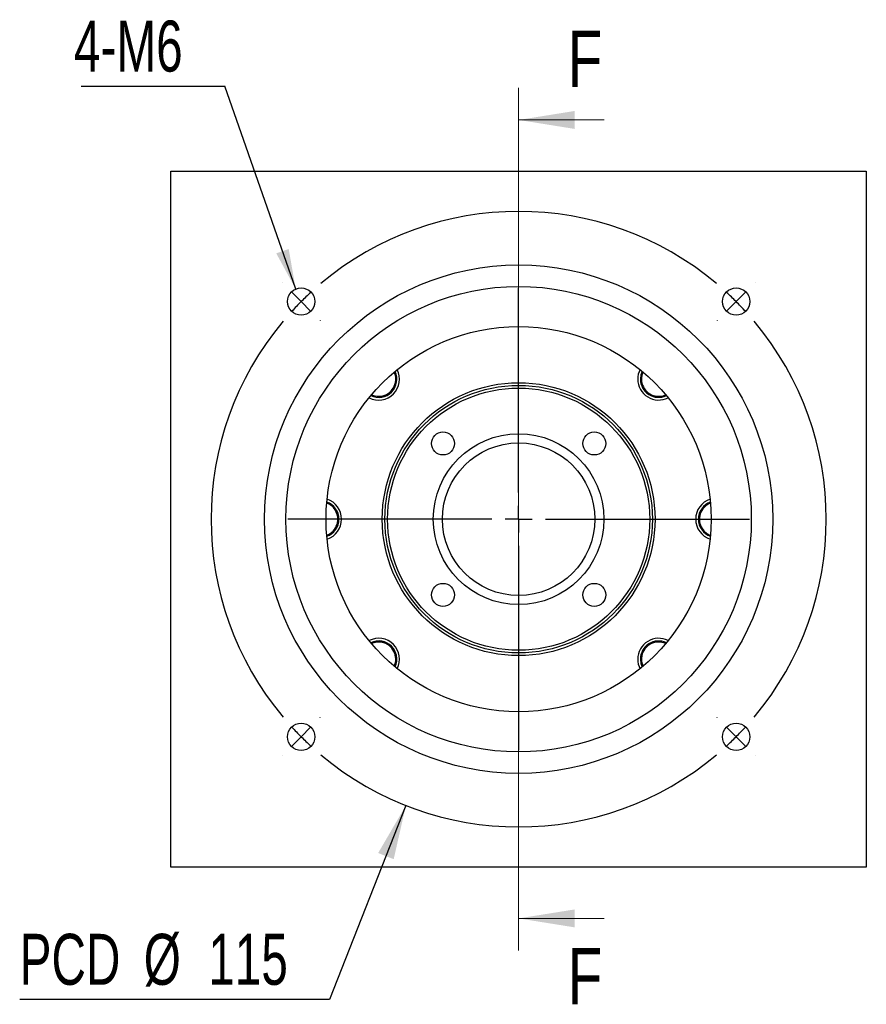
# Model space of a CAD drawing. Header units: millimetres. Extents: x 26 to 296, y 11 to 200.
# Tile 1 of 5: x 26 to 79, y 24 to 85. Entities that reach past the tile are written whole.
import ezdxf

# ---------------------------------------------------------------- set-up
doc = ezdxf.new("R2010")
doc.units = ezdxf.units.MM
doc.layers.add('圖層0', color=7, linetype='Continuous')
doc.styles.add('SLDTEXTSTYLE0', font='TXT', dxfattribs={"width": 0.7})
doc.styles.add('SLDTEXTSTYLE2', font='TXT', dxfattribs={"width": 0.75})
doc.dimstyles.new('SLDDIMSTYLE1', dxfattribs={"dimtxt": 3.389974, "dimasz": 2.5, "dimexe": 0, "dimexo": 0.0625, "dimgap": 0.847493, "dimtad": 0, "dimtih": 1, "dimtoh": 1, "dimlfac": 3, "dimrnd": 1e-09, "dimzin": 12, "dimdsep": 46, "dimtxsty": 'SLDTEXTSTYLE0', "dimsah": 1, "dimcen": 0, "dimadec": 0, "dimazin": 3, "dimtfac": 1, "dimtofl": 0, "dimtmove": 0, "dimatfit": 3, "dimfxl": 0, "dimfrac": 2, "dimtolj": 1, "dimtzin": 12, "dimarcsym": 0})
doc.dimstyles.new('SLDDIMSTYLE2', dxfattribs={"dimtxt": 0.18, "dimasz": 2.5, "dimexe": 0, "dimexo": 0.0625, "dimgap": 0, "dimtad": 0, "dimtih": 1, "dimtoh": 1, "dimdec": 0, "dimrnd": 1e-09, "dimzin": 0, "dimdsep": 46, "dimtxsty": 'Standard', "dimsah": 1, "dimcen": 0.09, "dimadec": 0, "dimazin": 0, "dimtfac": 2.5, "dimtdec": 0, "dimtofl": 0, "dimtmove": 0, "dimatfit": 3, "dimfxl": 0, "dimfrac": 2, "dimtolj": 1, "dimtzin": 0, "dimarcsym": 0})

# ---------------------------------------------------------------- blocks, each defined once
blk = doc.blocks.new('_D')
at = {"layer": '圖層0', "color": 7}
for p, q in [((50.347, 36.513), (45.583, 24.425)), ((45.583, 24.425), (26.28, 24.425))]:
    blk.add_line(p, q, dxfattribs=at)
blk.add_solid([(50.347, 36.513), (48.619, 33.551), (49.589, 33.168)], dxfattribs=at)
at = {"layer": '圖層0', "color": 7, "char_height": 3.175, "attachment_point": 1, "style": 'SLDTEXTSTYLE0'}
for s, insert in [('PCD', (26.28, 28.518)), ('%%c', (34.012, 28.518)), ('115', (38.034, 28.518))]:
    blk.add_mtext(s, dxfattribs=dict(at, insert=insert))
blk = doc.blocks.new('SW_NOTE_0')
at = {"layer": '圖層0', "color": 0}
blk.add_line((-8.965, 0), (0, 0), dxfattribs=at)
at = {"layer": '圖層0', "color": 0, "insert": (-9.403, 4.084), "char_height": 3.175, "attachment_point": 1, "style": 'SLDTEXTSTYLE0'}
blk.add_mtext('4-M6', dxfattribs=at)
blk = doc.blocks.new('SW_CENTERMARKSYMBOL_0')
at = {"layer": '圖層0', "color": 0}
for p, q in [((0, 1.667), (0, 14.386)), ((0, 0), (0, 0.833)), ((-1.667, 0), (-14.386, 0)), ((0, 0), (-0.833, 0)), ((0, 0), (0, -0.833)), ((0, 0), (0.833, 0)), ((1.667, 0), (14.386, 0)), ((0, -1.667), (0, -14.386))]:
    blk.add_line(p, q, dxfattribs=at)
blk = doc.blocks.new('SW_CENTERMARKSYMBOL_1')
at = {"layer": '圖層0', "color": 0}
for p, q in [((-28.284, 1.179), (-28.296, 1.19)), ((-13.553, -11.886), (-13.553, 0.833)), ((1.179, 1.179), (1.19, 1.19)), ((-27.106, 0), (-27.695, 0.589)), ((0, 0), (-0.589, -0.589)), ((0, 0), (0.589, 0.589)), ((-27.106, 0), (-26.517, -0.589)), ((-25.927, -1.179), (-25.915, -1.19)), ((-1.179, -1.179), (-1.19, -1.19)), ((-13.553, -13.553), (-13.553, -12.72)), ((-15.22, -13.553), (-27.939, -13.553)), ((-13.553, -13.553), (-14.386, -13.553)), ((-13.553, -13.553), (-13.553, -14.386)), ((-13.553, -13.553), (-12.72, -13.553)), ((-11.886, -13.553), (0.833, -13.553)), ((-13.553, -15.22), (-13.553, -27.939)), ((-25.927, -25.927), (-25.915, -25.915)), ((-1.179, -25.927), (-1.19, -25.915)), ((-27.106, -27.106), (-26.517, -26.517)), ((0, -27.106), (-0.589, -26.517)), ((-27.106, -27.106), (-27.695, -27.695)), ((0, -27.106), (0.589, -27.695)), ((-28.284, -28.284), (-28.296, -28.296)), ((1.179, -28.284), (1.19, -28.296))]:
    blk.add_line(p, q, dxfattribs=at)
for start, end in [(49.98224, 130.01776), (132.50888, 135), (45, 47.49112), (42.50888, 45), (135, 137.49112), (139.98224, 220.01776), (319.98224, 40.01776), (222.50888, 225), (315, 317.49112), (225, 227.49112), (312.50888, 315), (229.98224, 310.01776)]:
    blk.add_arc((-13.553, -13.553), 19.167, start, end, dxfattribs=at)

msp = doc.modelspace()

# ---------------------------------------------------------------- linework, layer by layer
at = {"color": 7, "linetype": 'Continuous', "lineweight": 18}
for p, q in [((57.3743, 81.2121), (57.3743, 27.4787)), ((62.6943, 79.2121), (57.3743, 79.2121)), ((62.6943, 29.4787), (57.3743, 29.4787))]:
    msp.add_line(p, q, dxfattribs=at)
at = {"color": 7, "linetype": 'Continuous', "lineweight": 25}
for p, q in [((35.7076, 32.6787), (35.7076, 76.012)), ((35.7076, 76.012), (79.0409, 76.012)), ((79.0409, 76.012), (79.0409, 32.6787)), ((79.0409, 32.6787), (35.7076, 32.6787))]:
    msp.add_line(p, q, dxfattribs=at)
at = {"color": 7, "linetype": 'Continuous', "lineweight": 25, "flags": 128}
for points in [[(65.0711, 63.5518), (64.9925, 63.3277), (64.9619, 63.0664)], [(64.9619, 45.6244), (64.9925, 45.363), (65.0711, 45.139)]]:
    msp.add_lwpolyline(points, dxfattribs=at)
at = {"color": 7, "linetype": 'Continuous', "lineweight": 25}
for centre, radius in [((57.3743, 54.3454), 15.8333), ((57.3743, 54.3454), 14.5), ((43.8214, 67.8983), 0.85), ((70.9271, 67.8983), 0.85), ((57.3743, 54.3454), 12), ((57.3743, 54.3454), 8.5), ((57.3743, 54.3454), 8.3333), ((57.3743, 54.3454), 8.1667), ((52.6602, 59.0594), 0.7167), ((57.3743, 54.3454), 5.3167), ((62.0883, 59.0594), 0.7167), ((57.3743, 54.3454), 4.75), ((52.6602, 49.6313), 0.7167), ((62.0883, 49.6313), 0.7167), ((43.8214, 40.7925), 0.85), ((70.9271, 40.7925), 0.85)]:
    msp.add_circle(centre, radius, dxfattribs=at)
for centre, radius, start, end in [((48.6533, 63.0664), 1.3, 242.797151, 27.202849), ((48.6533, 63.0664), 1.1333, 244.638775, 25.361225), ((48.6533, 63.0664), 1.0667, 348.489493, 24.41967), ((66.0952, 63.0664), 1.3, 152.797151, 180), ((66.0952, 63.0664), 1.0667, 155.58033, 258.489493), ((48.6533, 63.0664), 1.0667, 245.58033, 348.489493), ((66.0952, 63.0664), 1.3, 180, 297.202849), ((66.0952, 63.0664), 1.1333, 180, 295.361225), ((66.0952, 63.0664), 1.0667, 258.489493, 294.41967), ((45.0409, 54.3454), 1.0667, 33.489493, 69.41967), ((45.0409, 54.3454), 1.1333, 289.638775, 70.361225), ((45.0409, 54.3454), 1.3, 287.797151, 72.202849), ((69.7076, 54.3454), 1.3, 107.797151, 180), ((69.7076, 54.3454), 1.1333, 109.638775, 180), ((69.7076, 54.3454), 1.0667, 110.58033, 213.489493), ((45.0409, 54.3454), 1.0667, 290.58033, 33.489493), ((69.7076, 54.3454), 1.3, 180, 252.202849), ((69.7076, 54.3454), 1.1333, 180, 250.361225), ((69.7076, 54.3454), 1.0667, 213.489493, 249.41967), ((48.6533, 45.6244), 1.3, 332.797151, 117.202849), ((48.6533, 45.6244), 1.1333, 334.638775, 115.361225), ((48.6533, 45.6244), 1.0667, 78.489493, 114.41967), ((48.6533, 45.6244), 1.0667, 335.58033, 78.489493), ((66.0952, 45.6244), 1.3, 62.797151, 180), ((66.0952, 45.6244), 1.1333, 64.638775, 180), ((66.0952, 45.6244), 1.0667, 65.58033, 168.489493), ((66.0952, 45.6244), 1.3, 180, 207.202849), ((66.0952, 45.6244), 1.0667, 168.489493, 204.41967)]:
    msp.add_arc(centre, radius, start, end, dxfattribs=at)
for points, knots in [([(49.4718, 62.3198), (49.516, 62.374), (49.5992, 62.4758), (49.6849, 62.6497), (49.7399, 62.8259), (49.7651, 63.0093), (49.7573, 63.1932), (49.7294, 63.3704), (49.6733, 63.4721), (49.6471, 63.5198)], [0, 0, 0, 0, 0.1620446, 0.3045074, 0.4469699, 0.5894321, 0.731895, 0.8743576, 1, 1, 1, 1]), ([(65.0324, 62.7193), (65.0689, 62.6262), (65.1398, 62.4456), (65.2806, 62.3124), (65.3487, 62.2479)], [0, 0, 0, 0, 0.5158859, 1, 1, 1, 1]), ([(48.6606, 61.9385), (48.7492, 61.9429), (48.9654, 61.9534), (49.2518, 62.098), (49.4065, 62.254), (49.4718, 62.3198)], [0, 0, 0, 0, 0.2866615, 0.6991353, 1, 1, 1, 1]), ([(65.3487, 62.2479), (65.4029, 62.2036), (65.5047, 62.1204), (65.6786, 62.0347), (65.8547, 61.9798), (66.0382, 61.9545), (66.222, 61.9625), (66.3931, 61.9886), (66.4893, 62.0412), (66.5314, 62.0643)], [0, 0, 0, 0, 0.1644821, 0.3090878, 0.4536932, 0.5982983, 0.7429042, 0.8875097, 1, 1, 1, 1]), ([(46.1476, 54.3963), (46.1406, 54.4659), (46.1274, 54.5967), (46.065, 54.7802), (45.9793, 54.9437), (45.8675, 55.0913), (45.7318, 55.2156), (45.5924, 55.3181), (45.4871, 55.349), (45.4409, 55.3625)], [0, 0, 0, 0, 0.1644635, 0.3090529, 0.4536424, 0.5982321, 0.7428215, 0.8874108, 1, 1, 1, 1]), ([(68.6926, 54.8), (68.6605, 54.7251), (68.5916, 54.5639), (68.5977, 54.3884), (68.601, 54.2945)], [0, 0, 0, 0, 0.4649969, 1, 1, 1, 1]), ([(45.8509, 53.5621), (45.9078, 53.625), (46.0503, 53.7827), (46.1488, 54.0839), (46.1479, 54.3036), (46.1476, 54.3963)], [0, 0, 0, 0, 0.2775476, 0.695291, 1, 1, 1, 1]), ([(68.601, 54.2945), (68.608, 54.2249), (68.6211, 54.0941), (68.6835, 53.9105), (68.7692, 53.7471), (68.881, 53.5995), (69.0167, 53.4752), (69.1549, 53.3733), (69.259, 53.3428), (69.3038, 53.3296)], [0, 0, 0, 0, 0.1649856, 0.3100341, 0.4550826, 0.6001314, 0.7451798, 0.8902281, 1, 1, 1, 1]), ([(49.3998, 46.4429), (49.3456, 46.4872), (49.2438, 46.5704), (49.0699, 46.656), (48.8938, 46.711), (48.7103, 46.7363), (48.5265, 46.7282), (48.3567, 46.7025), (48.2615, 46.6506), (48.2205, 46.6282)], [0, 0, 0, 0, 0.1649759, 0.3100158, 0.4550554, 0.6000947, 0.7451347, 0.8901744, 1, 1, 1, 1]), ([(66.0394, 46.7471), (65.9671, 46.7431), (65.7675, 46.732), (65.4968, 46.5923), (65.342, 46.4366), (65.2767, 46.3709)], [0, 0, 0, 0, 0.2468433, 0.6823412, 1, 1, 1, 1]), ([(49.7786, 45.6552), (49.7744, 45.7359), (49.7636, 45.9441), (49.6215, 46.2229), (49.4655, 46.3776), (49.3998, 46.4429)], [0, 0, 0, 0, 0.2679381, 0.6912384, 1, 1, 1, 1]), ([(65.2767, 46.3709), (65.2325, 46.3167), (65.1493, 46.2149), (65.0636, 46.041), (65.0086, 45.8649), (64.9833, 45.6814), (64.9914, 45.4976), (65.0175, 45.3265), (65.0702, 45.2301), (65.0933, 45.1879)], [0, 0, 0, 0, 0.1644453, 0.3090186, 0.4535917, 0.5981645, 0.742738, 0.8873112, 1, 1, 1, 1])]:
    msp.add_open_spline(points, degree=3, knots=knots, dxfattribs=at)
at = {"color": 7, "linetype": 'Continuous', "lineweight": 18}
for points in [[(57.3743, 79.2121), (60.8743, 78.6521), (60.8743, 79.7721)], [(57.3743, 29.4787), (60.8743, 28.9187), (60.8743, 30.0387)]]:
    msp.add_solid(points, dxfattribs=at)

# ---------------------------------------------------------------- block references
at = {"layer": '圖層0', "color": 7}
for name, p in [('SW_NOTE_0', (39.0685, 81.3165)), ('SW_CENTERMARKSYMBOL_1', (70.9271, 67.8983)), ('SW_CENTERMARKSYMBOL_0', (57.3743, 54.3454))]:
    msp.add_blockref(name, p, dxfattribs=at)

# ---------------------------------------------------------------- texts
at = {"color": 7, "linetype": 'Continuous', "char_height": 3.5, "attachment_point": 1, "style": 'SLDTEXTSTYLE2'}
for insert in [(60.4317, 84.7697), (60.4317, 27.628)]:
    msp.add_mtext('F', dxfattribs=dict(at, insert=insert))

# ---------------------------------------------------------------- dimensions: what is measured, and where the dimension line sits
at = {"layer": '圖層0', "color": 7}
dim = msp.add_diameter_dim_2p(p1=(64.4015, 72.1773), p2=(50.347, 36.5134), text='PCD<>', dimstyle='SLDDIMSTYLE1', dxfattribs=at)
dim.commit()
dim.dimension.update_dxf_attribs({"geometry": '_D', "text_midpoint": (35.1381, 26.9622), "dimtype": 163})

# ---------------------------------------------------------------- leaders
msp.add_leader([(43.4818, 68.6775), (39.0685, 81.3165)], dimstyle='SLDDIMSTYLE2', dxfattribs=at)

doc.saveas('drawing.dxf')
